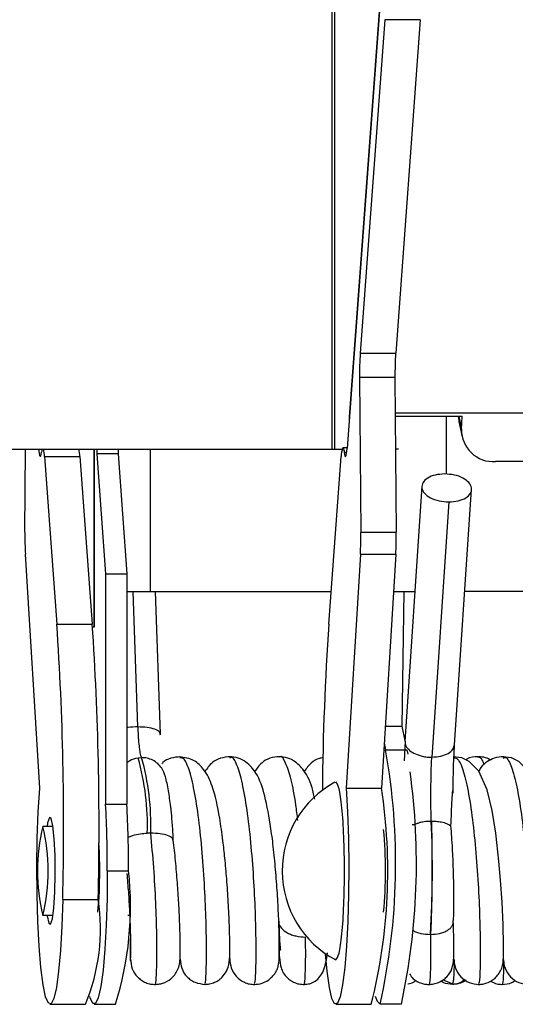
# Paper-space layout '_Inferior' of a CAD drawing. Header units: millimetres. Extents: x -39 to 41, y -11 to 152.
# Tile 2 of 7: x -12 to 2, y -11 to 17. Entities that reach past the tile are written whole.
import ezdxf

# ---------------------------------------------------------------- set-up
doc = ezdxf.new("R2010")
doc.units = ezdxf.units.MM

psp = doc.layouts.new('_Inferior')

# ---------------------------------------------------------------- linework, layer by layer
at = {"color": 7, "linetype": 'Continuous', "lineweight": 25}
for p, q in [((-3.406, 21), (-3.406, 5)), ((-3.325, 5), (-3.325, 21)), ((-1.905, 19.688), (-2.922, 5.91)), ((-1.913, 19.461), (-2.977, 5.033)), ((-1.918, 17.07), (-2.609, 7.7)), ((-0.922, 17.07), (-1.918, 17.07)), ((-0.922, 17.07), (-1.614, 7.7)), ((-2.609, 7.7), (-1.614, 7.7)), ((-2.628, 7.011), (-2.591, 2.664)), ((-1.633, 7.011), (-2.628, 7.011)), ((-1.633, 7.011), (-1.596, 2.664)), ((-2.922, 5.91), (-2.919, 5.822)), ((-1.625, 6.023), (12.021, 6.023)), ((-1.624, 5.93), (0.251, 5.93)), ((-0.189, 4.299), (-0.189, 5.93)), ((0.156, 5.93), (0.234, 5.553)), ((0.234, 5.553), (0.251, 5.93)), ((0.161, 5.782), (0.25, 5.352)), ((-29.296, 5), (-3.115, 5)), ((-12.029, 2.664), (-12.009, 5)), ((-10.093, 5), (-10.093, 0)), ((-10.085, 5), (-10.085, 0)), ((-10.006, 5), (-10.006, 4.868)), ((-9.409, 5), (-9.409, 4.868)), ((-8.501, 1), (-8.501, 5)), ((-2.977, 5.035), (-3.095, 5.035)), ((-1.538, 5), (-1.616, 5)), ((-11.478, 4.796), (-11.131, 0.085)), ((-11.478, 4.796), (-10.483, 4.796)), ((-10.483, 4.796), (-10.135, 0.085)), ((-10.006, 4.868), (-9.762, 1.502)), ((-9.409, 4.868), (-10.006, 4.868)), ((-9.409, 4.868), (-9.165, 1.502)), ((-3.49, 0.085), (-3.142, 4.796)), ((-3.06, 4.915), (-2.989, 4.915)), ((10.94, 4.651), (1.187, 4.651)), ((-0.878, 3.957), (-1.355, -3.214)), ((0.041, -3.307), (0.518, 3.864)), ((-0.123, 3.517), (-0.6, -3.654)), ((-2.591, 2.664), (-1.596, 2.664)), ((-11.612, -4.525), (-12.015, 2.046)), ((-2.606, 2.046), (-3.008, -4.525)), ((-2.606, 2.046), (-1.61, 2.046)), ((-1.61, 2.046), (-2.013, -4.525)), ((-9.762, 1.502), (-9.762, -4.979)), ((-9.762, 1.502), (-9.165, 1.502)), ((-9.165, 1.502), (-9.165, -4.979)), ((-9.165, 1), (-3.422, 1)), ((-8.855, -2.805), (-8.985, 1)), ((-8.221, -3.011), (-8.357, 1)), ((-1.675, 1), (-1.075, 1)), ((-1.387, 1), (-1.441, -2.779)), ((11.85, 1), (0.328, 1)), ((-11.131, 0.085), (-10.135, 0.085)), ((-10.085, 0), (-10.129, 0)), ((-1.906, -2.779), (-1.441, -2.779)), ((-1.441, -2.779), (-1.354, -3.193)), ((-1.936, -3.266), (-1.897, -3.453)), ((-1.349, -3.204), (-1.376, -3.757)), ((-1.897, -3.453), (-1.3, -3.453)), ((-1.3, -3.453), (-1.276, -3.575)), ((-8.848, -3.674), (-8.751, -3.667)), ((-3.008, -4.525), (-2.013, -4.525)), ((-9.762, -4.979), (-9.165, -4.979)), ((-11.241, -5.6), (-11.523, -5.6)), ((-9.713, -6.85), (-9.116, -6.85)), ((-0.594, -6.831), (-0.598, -7.378)), ((-10.965, -7.654), (-9.97, -7.654)), ((-11.241, -8.1), (-11.523, -8.1)), ((-9.086, -8.1), (-9.137, -8.1)), ((-4.886, -8.696), (-4.883, -8.627)), ((-0.636, -8.635), (-0.635, -8.615)), ((-0.284, -9.916), (0.012, -10.031)), ((-0.058, -10.003), (-0.004, -10.026)), ((-0.017, -9.992), (-0.009, -10.04)), ((-11.324, -10.6), (-10.329, -10.6)), ((-10.08, -10.6), (-9.483, -10.6)), ((-3.296, -10.6), (-2.301, -10.6)), ((-1.455, -10.6), (-2.052, -10.6))]:
    psp.add_line(p, q, dxfattribs=at)
at = {"color": 7, "linetype": 'Continuous', "lineweight": 25, "flags": 128}
for points in [[(0.145, 5.93), (0.156, 5.807), (0.161, 5.782)], [(-11.64, 5), (-11.635, 4.946), (-11.626, 4.877), (-11.615, 4.827), (-11.604, 4.8), (-11.593, 4.795), (-11.581, 4.813), (-11.57, 4.853), (-11.561, 4.915)], [(-3.098, 5.034), (-3.093, 5.035), (-3.088, 5.031), (-3.083, 5.023), (-3.078, 5.01), (-3.073, 4.992), (-3.068, 4.97), (-3.064, 4.944), (-3.06, 4.915)], [(-3.06, 4.915), (-3.05, 4.853), (-3.039, 4.813), (-3.028, 4.795), (-3.016, 4.8), (-3.005, 4.827), (-2.994, 4.877), (-2.985, 4.946), (-2.977, 5.033)], [(1.408, -9.351), (1.414, -9.315), (1.416, -8.936), (1.402, -8.366), (1.373, -7.73), (1.332, -7.114), (1.285, -6.573), (1.195, -5.79), (1.092, -5.154), (0.953, -4.574), (0.72, -4.05), (0.45, -3.775), (0.247, -3.678), (0.002, -3.642), (0.002, -3.642)], [(2.802, -9.347), (2.808, -9.298), (2.809, -8.907), (2.794, -8.332), (2.764, -7.695), (2.723, -7.083), (2.676, -6.549), (2.587, -5.783), (2.486, -5.156), (2.348, -4.579), (2.115, -4.051), (1.844, -3.775), (1.641, -3.678), (1.395, -3.643), (1.395, -3.643)], [(-10.965, -7.654), (-10.99, -8.405), (-11.029, -9.086), (-11.082, -9.668), (-11.145, -10.125), (-11.216, -10.435), (-11.292, -10.586), (-11.37, -10.571), (-11.445, -10.389), (-11.515, -10.05), (-11.577, -9.569), (-11.627, -8.966), (-11.664, -8.27), (-11.685, -7.51), (-11.691, -6.72), (-11.68, -5.937), (-11.653, -5.194), (-11.612, -4.525)], [(-3.008, -4.525), (-2.967, -5.194), (-2.94, -5.937), (-2.929, -6.72), (-2.935, -7.51), (-2.956, -8.27), (-2.993, -8.966), (-3.043, -9.569), (-3.105, -10.05), (-3.175, -10.389), (-3.25, -10.571), (-3.328, -10.586), (-3.404, -10.435), (-3.475, -10.125), (-3.539, -9.668), (-3.584, -9.178)], [(-11.176, -6.936), (-11.182, -6.415), (-11.205, -5.947), (-11.243, -5.587), (-11.29, -5.38), (-11.341, -5.35), (-11.39, -5.502), (-11.407, -5.6)], [(-0.613, -5.456), (-0.613, -5.455), (-0.613, -5.454), (-0.613, -5.453), (-0.613, -5.452), (-0.613, -5.451), (-0.613, -5.451), (-0.613, -5.45), (-0.613, -5.449)], [(-9.928, -6.85), (-9.937, -6.32), (-9.949, -6.058)], [(-9.713, -6.85), (-9.721, -7.63), (-9.744, -8.375), (-9.783, -9.054), (-9.834, -9.637), (-9.896, -10.098), (-9.966, -10.416), (-10.041, -10.579), (-10.118, -10.579), (-10.193, -10.416), (-10.204, -10.378)], [(-11.407, -8.1), (-11.405, -8.113), (-11.358, -8.32), (-11.306, -8.35), (-11.257, -8.198), (-11.216, -7.885), (-11.188, -7.446), (-11.176, -6.936)], [(-2.052, -10.6), (-2.129, -10.518), (-2.177, -10.378)]]:
    psp.add_lwpolyline(points, dxfattribs=at)
at = {"color": 7, "linetype": 'Continuous', "lineweight": 25}
for centre, radius, start, end in [((6.084, 7.111), 8.713, 176.1249, 180.6571), ((7.079, 7.111), 8.713, 176.1249, 180.6571), ((1.136, 5.551), 0.902, 179.8742, 273.2266), ((-10.918, 4.842), 0.647, 165.8804, 173.5771), ((-12.665, 4.742), 1.188, 2.6128, 12.5264), ((-11.67, 4.742), 1.188, 2.6128, 12.5264), ((-2.579, 4.816), 0.563, 157.2104, 182.0291), ((-2.927, 2.569), 9.102, 179.4051, 183.293), ((-11.693, 2.569), 9.102, 356.707, 0.5949), ((-10.698, 2.569), 9.102, 356.707, 0.5949), ((-96.364, -5.608), 85.424, 358.62718, 3.82066), ((-95.369, -5.608), 85.424, 358.62718, 3.82066), ((71.867, -5.181), 75.541, 176.0032, 179.54779), ((-19.703, -6.641), 18.089, 347.3571, 10.1498), ((-15.463, -5.548), 6.876, 357.97, 15.821), ((-15.38, -5.545), 6.89, 357.97, 15.821), ((-19.747, -6.64), 18.716, 347.7837, 7.9045), ((-1.969, -6.85), 2.833, 118.5119, 242.1214), ((-17.124, -6.853), 15.289, 345.8121, 8.7587), ((-43.57, -6.8), 33.857, 359.9153, 3.0828), ((-42.972, -6.8), 33.857, 359.9153, 3.0828), ((-30.557, -6.831), 29.975, 356.5873, 2.6291), ((-6.436, -6.85), 5.239, 166.1953, 193.8047), ((-16.61, -6.85), 5.239, 346.1953, 13.8047), ((-14.33, -6.85), 12.433, 354.63, 5.37), ((-20.691, -6.957), 10.764, 354.3642, 0.567), ((-18.304, -7.843), 9.242, 342.6453, 6.1698), ((-15.394, -8.489), 5.488, 337.3712, 8.7458)]:
    psp.add_arc(centre, radius, start, end, dxfattribs=at)
for points in [[(-0.237, 4.304), (-0.327, 4.298), (-0.508, 4.286), (-0.726, 4.195), (-0.862, 4.065), (-0.895, 3.911), (-0.818, 3.756), (-0.644, 3.626), (-0.399, 3.535), (-0.215, 3.523), (-0.123, 3.517)], [(-0.123, 3.517), (-0.033, 3.523), (0.148, 3.535), (0.366, 3.626), (0.503, 3.756), (0.535, 3.911), (0.458, 4.065), (0.284, 4.195), (0.039, 4.286), (-0.145, 4.298), (-0.237, 4.304)], [(-8.224, -3.035), (-8.226, -3.005), (-8.23, -2.944), (-8.369, -2.868), (-8.584, -2.815), (-8.765, -2.808), (-8.855, -2.805)]]:
    psp.add_open_spline(points, degree=3, dxfattribs=at)
for points, knots in [([(-8.855, -2.805), (-8.95, -2.806), (-9.06, -2.807), (-9.152, -2.827), (-9.165, -2.83)], [0, 0, 0, 0, 0.864287, 1, 1, 1, 1]), ([(-8.855, -2.805), (-8.855, -2.805), (-8.855, -2.806), (-8.855, -2.81), (-8.855, -2.824), (-8.853, -2.935), (-8.85, -3.058), (-8.834, -3.238), (-8.811, -3.411), (-8.794, -3.593), (-8.765, -3.642), (-8.751, -3.667)], [0, 0, 0, 0, 0.0003192, 0.0026268, 0.0088612, 0.0322469, 0.2483423, 0.2954559, 0.5001741, 0.7517717, 1, 1, 1, 1]), ([(-1.347, -3.214), (-1.349, -3.245), (-1.352, -3.32), (-1.266, -3.437), (-1.115, -3.548), (-0.972, -3.594), (-0.901, -3.616)], [0, 0, 0, 0, 0.189966, 0.459977, 0.729989, 1, 1, 1, 1]), ([(-0.6, -3.654), (-0.514, -3.648), (-0.341, -3.637), (-0.13, -3.554), (0.011, -3.439), (0.028, -3.348), (0.036, -3.306)], [0, 0, 0, 0, 0.258333, 0.516666, 0.774999, 1, 1, 1, 1]), ([(0.001, -4.665), (0.002, -4.463), (0.004, -4.183), (0.016, -3.8), (0.026, -3.541), (0.038, -3.375), (0.042, -3.31)], [0, 0, 0, 0, 0.4182476, 0.5775519, 0.8349324, 1, 1, 1, 1]), ([(-9.165, -3.815), (-9.139, -3.792), (-9.049, -3.715), (-8.931, -3.691), (-8.848, -3.674)], [0, 0, 0, 0, 0.290801, 1, 1, 1, 1]), ([(-8.181, -3.968), (-8.217, -3.922), (-8.289, -3.831), (-8.434, -3.736), (-8.591, -3.677), (-8.699, -3.67), (-8.751, -3.667)], [0, 0, 0, 0, 0.2607382, 0.5191634, 0.7675892, 1, 1, 1, 1]), ([(-7.656, -3.644), (-7.75, -3.652), (-7.935, -3.669), (-8.113, -3.757), (-8.171, -3.829), (-8.18, -3.841)], [0, 0, 0, 0, 0.461963, 0.910606, 1, 1, 1, 1]), ([(-6.273, -9.303), (-6.272, -9.208), (-6.268, -9.028), (-6.281, -8.434), (-6.311, -7.766), (-6.355, -7.105), (-6.406, -6.518), (-6.471, -5.934), (-6.574, -5.215), (-6.721, -4.535), (-6.953, -4.03), (-7.285, -3.705), (-7.544, -3.665), (-7.686, -3.643)], [0, 0, 0, 0, 0.115983, 0.221322, 0.315906, 0.39947, 0.471824, 0.532898, 0.62013, 0.764014, 0.857796, 0.922149, 1, 1, 1, 1]), ([(-6.974, -10.003), (-6.97, -10.012), (-6.956, -10.039), (-6.936, -9.755), (-6.924, -9.201), (-6.933, -8.401), (-6.968, -7.46), (-7.033, -6.458), (-7.128, -5.494), (-7.251, -4.654), (-7.396, -4.034), (-7.54, -3.678), (-7.634, -3.676), (-7.673, -3.675)], [0, 0, 0, 0, 0.045002, 0.143386, 0.241856, 0.34023, 0.438707, 0.537075, 0.635555, 0.73392, 0.832402, 0.930768, 1, 1, 1, 1]), ([(-6.261, -3.643), (-6.357, -3.652), (-6.548, -3.67), (-6.805, -3.817), (-6.912, -3.974), (-6.975, -4.068)], [0, 0, 0, 0, 0.288824, 0.577354, 1, 1, 1, 1]), ([(-5.594, -10.041), (-5.517, -10.035), (-5.378, -10.024), (-5.205, -9.935), (-5.089, -9.838), (-5.011, -9.742), (-4.97, -9.677), (-4.949, -9.634), (-4.939, -9.611), (-4.921, -9.564), (-4.883, -9.416), (-4.883, -9.238), (-4.88, -8.8), (-4.897, -8.225), (-4.929, -7.576), (-4.977, -6.905), (-5.039, -6.258), (-5.134, -5.501), (-5.282, -4.731), (-5.458, -4.172), (-5.762, -3.813), (-6.034, -3.666), (-6.205, -3.65), (-6.294, -3.643)], [0, 0, 0, 0, 0.026642, 0.048274, 0.064939, 0.076766, 0.088144, 0.090051, 0.092013, 0.09655, 0.109886, 0.192234, 0.27343, 0.351861, 0.426991, 0.499032, 0.568346, 0.633914, 0.752337, 0.860571, 0.924569, 0.960915, 1, 1, 1, 1]), ([(-5.581, -10.012), (-5.574, -10.006), (-5.557, -9.993), (-5.537, -9.617), (-5.531, -8.981), (-5.547, -8.131), (-5.591, -7.162), (-5.665, -6.161), (-5.769, -5.225), (-5.899, -4.441), (-6.049, -3.899), (-6.179, -3.638), (-6.256, -3.67), (-6.278, -3.679)], [0, 0, 0, 0, 0.073567, 0.172245, 0.270806, 0.369483, 0.468047, 0.56672, 0.66529, 0.763957, 0.862536, 0.961194, 1, 1, 1, 1]), ([(-4.869, -3.642), (-4.965, -3.65), (-5.153, -3.667), (-5.414, -3.82), (-5.516, -3.975), (-5.575, -4.065)], [0, 0, 0, 0, 0.2976113, 0.5876867, 1, 1, 1, 1]), ([(-3.885, -4.832), (-3.896, -4.782), (-3.962, -4.476), (-4.077, -4.154), (-4.382, -3.803), (-4.647, -3.664), (-4.813, -3.649), (-4.899, -3.642)], [0, 0, 0, 0, 0.07937, 0.48635, 0.719165, 0.853772, 1, 1, 1, 1]), ([(-4.362, -5.43), (-4.379, -5.284), (-4.433, -4.836), (-4.549, -4.248), (-4.703, -3.797), (-4.819, -3.601), (-4.879, -3.651), (-4.885, -3.655)], [0, 0, 0, 0, 0.135539, 0.414722, 0.693945, 0.973166, 1, 1, 1, 1]), ([(-3.65, -3.672), (-3.686, -3.676), (-3.809, -3.692), (-4.013, -3.82), (-4.121, -3.97), (-4.183, -4.056)], [0, 0, 0, 0, 0.151373, 0.513236, 1, 1, 1, 1]), ([(-0.901, -3.616), (-0.858, -3.629), (-0.761, -3.658), (-0.658, -3.655), (-0.6, -3.654)], [0, 0, 0, 0, 0.444715, 1, 1, 1, 1]), ([(-0.613, -5.449), (-0.618, -5.302), (-0.627, -5.009), (-0.622, -4.532), (-0.62, -4.064), (-0.607, -3.79), (-0.6, -3.654)], [0, 0, 0, 0, 0.2500457, 0.4999982, 0.7499477, 1, 1, 1, 1]), ([(0.016, -3.674), (0.055, -3.676), (0.149, -3.681), (0.294, -4.036), (0.439, -4.66), (0.561, -5.499), (0.656, -6.464), (0.721, -7.466), (0.756, -8.408), (0.765, -9.204), (0.753, -9.76), (0.732, -10.039), (0.718, -10.011), (0.714, -10.003)], [0, 0, 0, 0, 0.069597, 0.168022, 0.266342, 0.364772, 0.463089, 0.561521, 0.659837, 0.758268, 0.856586, 0.955014, 1, 1, 1, 1]), ([(0.703, -3.643), (0.588, -3.648), (0.461, -3.653), (0.36, -3.721), (0.35, -3.728)], [0, 0, 0, 0, 0.89986, 1, 1, 1, 1]), ([(1.044, -3.741), (1.041, -3.738), (0.936, -3.652), (0.802, -3.647), (0.673, -3.643)], [0, 0, 0, 0, 0.032049, 1, 1, 1, 1]), ([(0.873, -3.863), (0.861, -3.828), (0.801, -3.657), (0.737, -3.656), (0.686, -3.656)], [0, 0, 0, 0, 0.207767, 1, 1, 1, 1]), ([(1.426, -3.643), (1.334, -3.65), (1.171, -3.664), (0.944, -3.784), (0.781, -3.922), (0.739, -4.019), (0.723, -4.056)], [0, 0, 0, 0, 0.290482, 0.515857, 0.811941, 1, 1, 1, 1]), ([(1.41, -3.679), (1.432, -3.67), (1.51, -3.636), (1.641, -3.906), (1.791, -4.444), (1.921, -5.234), (2.024, -6.169), (2.098, -7.17), (2.142, -8.14), (2.158, -8.987), (2.151, -9.623), (2.131, -9.996), (2.114, -10.008), (2.107, -10.013)], [0, 0, 0, 0, 0.04002, 0.13838, 0.236782, 0.335129, 0.433542, 0.531877, 0.630299, 0.728625, 0.827053, 0.925373, 1, 1, 1, 1]), ([(-7.863, -6.02), (-7.862, -6.011), (-7.861, -5.989), (-7.862, -5.922), (-7.871, -5.716), (-7.895, -5.404), (-7.938, -4.984), (-7.998, -4.559), (-8.081, -4.161), (-8.146, -4.034), (-8.181, -3.968)], [0, 0, 0, 0, 0.011218, 0.025445, 0.065918, 0.207426, 0.337042, 0.529024, 0.752624, 1, 1, 1, 1]), ([(-3.296, -9.35), (-3.264, -9.312), (-3.2, -9.237), (-3.119, -8.659), (-3.064, -7.834), (-3.045, -6.852), (-3.064, -5.869), (-3.119, -5.042), (-3.2, -4.463), (-3.264, -4.388), (-3.296, -4.35)], [0, 0, 0, 0, 0.125057, 0.250005, 0.374898, 0.499788, 0.624727, 0.74977, 0.874841, 1, 1, 1, 1]), ([(-0.06, -5.585), (-0.051, -5.331), (-0.039, -4.969), (-0.019, -4.678), (-0.013, -4.591)], [0, 0, 0, 0, 0.701826, 1, 1, 1, 1]), ([(-1.152, -5.55), (-1.139, -5.551), (-1.112, -5.552), (-1.068, -5.538), (-1.012, -5.516), (-0.932, -5.486), (-0.795, -5.456), (-0.682, -5.451), (-0.613, -5.449)], [0, 0, 0, 0, 0.091359, 0.194056, 0.276714, 0.426061, 0.655425, 1, 1, 1, 1]), ([(-0.613, -5.449), (-0.568, -5.45), (-0.47, -5.452), (-0.322, -5.475), (-0.171, -5.516), (-0.098, -5.562), (-0.06, -5.585)], [0, 0, 0, 0, 0.197609, 0.429527, 0.697761, 1, 1, 1, 1]), ([(-0.613, -5.456), (-0.612, -5.478), (-0.604, -5.693), (-0.596, -6.145), (-0.595, -6.594), (-0.594, -6.831)], [0, 0, 0, 0, 0.052661, 0.501183, 1, 1, 1, 1]), ([(-9.134, -5.909), (-9.122, -5.902), (-9.085, -5.882), (-8.973, -5.845), (-8.803, -5.807), (-8.657, -5.796), (-8.592, -5.792)], [0, 0, 0, 0, 0.1063696, 0.3223778, 0.6974009, 1, 1, 1, 1]), ([(-8.495, -5.79), (-8.511, -5.79), (-8.543, -5.79), (-8.575, -5.791), (-8.592, -5.792)], [0, 0, 0, 0, 0.500668, 1, 1, 1, 1]), ([(-8.368, -10.02), (-8.366, -10.026), (-8.356, -10.073), (-8.335, -9.87), (-8.319, -9.397), (-8.32, -8.659), (-8.348, -7.753), (-8.402, -6.754), (-8.464, -6.111), (-8.495, -5.79)], [0, 0, 0, 0, 0.025565, 0.18799, 0.350393, 0.51284, 0.675223, 0.837687, 1, 1, 1, 1]), ([(-7.863, -6.02), (-7.865, -5.99), (-7.868, -5.929), (-8.008, -5.853), (-8.223, -5.8), (-8.404, -5.793), (-8.495, -5.79)], [0, 0, 0, 0, 0.249918, 0.500011, 0.749906, 1, 1, 1, 1]), ([(0.004, -8.246), (0.005, -8.245), (0.007, -8.243), (0.012, -8.205), (0.02, -8.045), (0.025, -7.585), (0.014, -6.915), (-0.016, -6.19), (-0.045, -5.795), (-0.06, -5.585)], [0, 0, 0, 0, 0.012152, 0.029118, 0.080685, 0.265933, 0.574193, 0.774803, 1, 1, 1, 1]), ([(-7.668, -9.328), (-7.666, -9.288), (-7.663, -9.208), (-7.664, -8.918), (-7.673, -8.526), (-7.691, -8.035), (-7.722, -7.473), (-7.767, -6.876), (-7.814, -6.367), (-7.85, -6.085), (-7.862, -5.992)], [0, 0, 0, 0, 0.131623, 0.263834, 0.396702, 0.529983, 0.663934, 0.798463, 0.933388, 1, 1, 1, 1]), ([(-9.164, -6.921), (-9.15, -7.096), (-9.119, -7.462), (-9.089, -7.99), (-9.069, -8.473), (-9.059, -8.867), (-9.057, -9.165), (-9.059, -9.253), (-9.061, -9.298)], [0, 0, 0, 0, 0.154529, 0.322101, 0.490313, 0.659502, 0.829364, 1, 1, 1, 1]), ([(-0.598, -7.378), (-0.603, -7.595), (-0.609, -7.959), (-0.621, -8.363), (-0.631, -8.552), (-0.635, -8.615)], [0, 0, 0, 0, 0.498593, 0.833119, 1, 1, 1, 1]), ([(-4.888, -8.266), (-4.891, -8.278), (-4.908, -8.343), (-4.832, -8.465), (-4.694, -8.579), (-4.542, -8.646), (-4.373, -8.695), (-4.235, -8.706), (-4.144, -8.713)], [0, 0, 0, 0, 0.0566805, 0.2925834, 0.5287237, 0.6463892, 0.7639077, 1, 1, 1, 1]), ([(-4.898, -8.281), (-4.891, -8.452), (-4.879, -8.762), (-4.864, -8.988), (-4.854, -9.074), (-4.843, -9.066), (-4.841, -9.065)], [0, 0, 0, 0, 0.390194, 0.708556, 0.958585, 1, 1, 1, 1]), ([(-0.636, -8.635), (-0.549, -8.63), (-0.415, -8.623), (-0.26, -8.574), (-0.156, -8.524), (-0.075, -8.462), (-0.002, -8.371), (0.002, -8.295), (0.004, -8.246)], [0, 0, 0, 0, 0.239444, 0.368352, 0.5, 0.631648, 0.760556, 1, 1, 1, 1]), ([(0.014, -9.371), (0.016, -9.377), (0.021, -9.395), (0.025, -9.145), (0.023, -8.756), (0.009, -8.394), (0.003, -8.256)], [0, 0, 0, 0, 0.163501, 0.483962, 0.803595, 1, 1, 1, 1]), ([(-1.127, -8.529), (-1.097, -8.543), (-1.029, -8.575), (-0.866, -8.621), (-0.728, -8.63), (-0.636, -8.635)], [0, 0, 0, 0, 0.21841, 0.479841, 1, 1, 1, 1]), ([(-9.064, -8.7), (-9.065, -8.709), (-9.07, -8.861), (-9.07, -9.055), (-9.07, -9.296), (-9.065, -9.404), (-9.063, -9.387), (-9.062, -9.383)], [0, 0, 0, 0, 0.016452, 0.292688, 0.582699, 0.886476, 1, 1, 1, 1]), ([(-4.188, -10.034), (-4.187, -10.036), (-4.178, -10.087), (-4.158, -9.894), (-4.139, -9.471), (-4.142, -8.965), (-4.144, -8.713)], [0, 0, 0, 0, 0.017605, 0.345064, 0.672683, 1, 1, 1, 1]), ([(-0.636, -8.634), (-0.634, -8.893), (-0.629, -9.41), (-0.647, -9.865), (-0.667, -10.076), (-0.677, -10.028), (-0.679, -10.022)], [0, 0, 0, 0, 0.3168992, 0.6340855, 0.9511219, 1, 1, 1, 1]), ([(-4.883, -8.995), (-4.885, -9.193), (-4.888, -9.437), (-4.781, -9.707), (-4.684, -9.839), (-4.568, -9.931), (-4.457, -9.991), (-4.324, -10.035), (-4.226, -10.039), (-4.175, -10.041)], [0, 0, 0, 0, 0.506643, 0.623515, 0.738214, 0.797962, 0.860781, 0.927809, 1, 1, 1, 1]), ([(-9.062, -9.331), (-9.052, -9.422), (-9.033, -9.604), (-8.902, -9.802), (-8.761, -9.924), (-8.636, -9.992), (-8.499, -10.036), (-8.403, -10.039), (-8.355, -10.04)], [0, 0, 0, 0, 0.250773, 0.500297, 0.625276, 0.75028, 0.875128, 1, 1, 1, 1]), ([(-8.381, -10.04), (-8.344, -10.039), (-8.268, -10.037), (-8.105, -9.998), (-7.899, -9.883), (-7.75, -9.681), (-7.676, -9.469), (-7.67, -9.347), (-7.667, -9.284)], [0, 0, 0, 0, 0.087093, 0.183889, 0.409673, 0.682053, 0.835725, 1, 1, 1, 1]), ([(-7.674, -9.312), (-7.673, -9.356), (-7.671, -9.416), (-7.668, -9.398), (-7.668, -9.393)], [0, 0, 0, 0, 0.728917, 1, 1, 1, 1]), ([(-7.668, -9.328), (-7.659, -9.416), (-7.641, -9.596), (-7.516, -9.794), (-7.376, -9.917), (-7.206, -10.009), (-7.06, -10.028), (-6.962, -10.041)], [0, 0, 0, 0, 0.2426729, 0.4911843, 0.6163819, 0.7422881, 1, 1, 1, 1]), ([(-6.988, -10.04), (-6.937, -10.038), (-6.836, -10.033), (-6.694, -9.986), (-6.567, -9.913), (-6.422, -9.778), (-6.293, -9.555), (-6.28, -9.353), (-6.273, -9.249)], [0, 0, 0, 0, 0.114562, 0.231159, 0.350558, 0.473422, 0.729547, 1, 1, 1, 1]), ([(-6.28, -9.301), (-6.28, -9.308), (-6.279, -9.391), (-6.276, -9.436), (-6.273, -9.416), (-6.273, -9.412)], [0, 0, 0, 0, 0.067151, 0.813127, 1, 1, 1, 1]), ([(-6.275, -9.324), (-6.266, -9.411), (-6.248, -9.589), (-6.102, -9.827), (-5.909, -9.971), (-5.72, -10.037), (-5.619, -10.04), (-5.568, -10.041)], [0, 0, 0, 0, 0.233884, 0.47873, 0.73386, 0.86565, 1, 1, 1, 1]), ([(-4.201, -10.041), (-4.142, -10.037), (-4.014, -10.028), (-3.801, -9.917), (-3.608, -9.657), (-3.554, -9.328), (-3.525, -9.151)], [0, 0, 0, 0, 0.1181808, 0.2567552, 0.5999551, 1, 1, 1, 1]), ([(-0.693, -10.041), (-0.643, -10.039), (-0.545, -10.034), (-0.405, -9.989), (-0.28, -9.92), (-0.14, -9.797), (-0.013, -9.599), (0.005, -9.419), (0.015, -9.33)], [0, 0, 0, 0, 0.128576, 0.255895, 0.382118, 0.507567, 0.755566, 1, 1, 1, 1]), ([(0, -9.995), (0.006, -9.974), (0.021, -9.922), (0.036, -9.664), (0.036, -9.392), (0.036, -9.35)], [0, 0, 0, 0, 0.362805, 0.902689, 1, 1, 1, 1]), ([(0.013, -9.293), (0.023, -9.392), (0.042, -9.591), (0.208, -9.84), (0.446, -10.012), (0.633, -10.032), (0.728, -10.041)], [0, 0, 0, 0, 0.247951, 0.497529, 0.748278, 1, 1, 1, 1]), ([(0.701, -10.041), (0.737, -10.04), (0.812, -10.038), (0.971, -10.001), (1.127, -9.917), (1.256, -9.786), (1.338, -9.658), (1.396, -9.504), (1.404, -9.392), (1.408, -9.334)], [0, 0, 0, 0, 0.094045, 0.196201, 0.426486, 0.556379, 0.695677, 0.843703, 1, 1, 1, 1]), ([(1.386, -10.013), (1.388, -10.021), (1.399, -10.062), (1.419, -9.873), (1.426, -9.546), (1.429, -9.402)], [0, 0, 0, 0, 0.119705, 0.611671, 1, 1, 1, 1]), ([(1.407, -9.301), (1.416, -9.399), (1.436, -9.596), (1.602, -9.842), (1.839, -10.011), (2.027, -10.031), (2.121, -10.04)], [0, 0, 0, 0, 0.248408, 0.498005, 0.748577, 1, 1, 1, 1]), ([(-1.274, -10.026), (-1.269, -10.026), (-1.214, -10.021), (-1.129, -9.993), (-1.068, -9.942), (-1.044, -9.923)], [0, 0, 0, 0, 0.056267, 0.645431, 1, 1, 1, 1]), ([(-1.224, -9.745), (-1.192, -9.793), (-1.114, -9.913), (-0.941, -9.998), (-0.779, -10.038), (-0.702, -10.04), (-0.666, -10.041)], [0, 0, 0, 0, 0.270284, 0.672681, 0.844994, 1, 1, 1, 1]), ([(-0.009, -10.04), (-0.103, -10.035), (-0.223, -10.029), (-0.317, -9.96), (-0.337, -9.946)], [0, 0, 0, 0, 0.78778, 1, 1, 1, 1]), ([(-0.014, -10.032), (0.101, -10.019), (0.225, -10.004), (0.314, -9.903), (0.319, -9.896)], [0, 0, 0, 0, 0.932907, 1, 1, 1, 1]), ([(0.362, -9.926), (0.325, -9.949), (0.244, -9.999), (0.107, -10.033), (0.026, -10.038), (-0.009, -10.04)], [0, 0, 0, 0, 0.3297502, 0.7049697, 1, 1, 1, 1]), ([(1.052, -9.939), (1.077, -9.958), (1.178, -10.031), (1.304, -10.036), (1.399, -10.04)], [0, 0, 0, 0, 0.251278, 1, 1, 1, 1]), ([(1.372, -10.04), (1.468, -10.035), (1.605, -10.028), (1.714, -9.945), (1.746, -9.919)], [0, 0, 0, 0, 0.700488, 1, 1, 1, 1])]:
    psp.add_open_spline(points, degree=3, knots=knots, dxfattribs=at)

doc.saveas('drawing.dxf')
